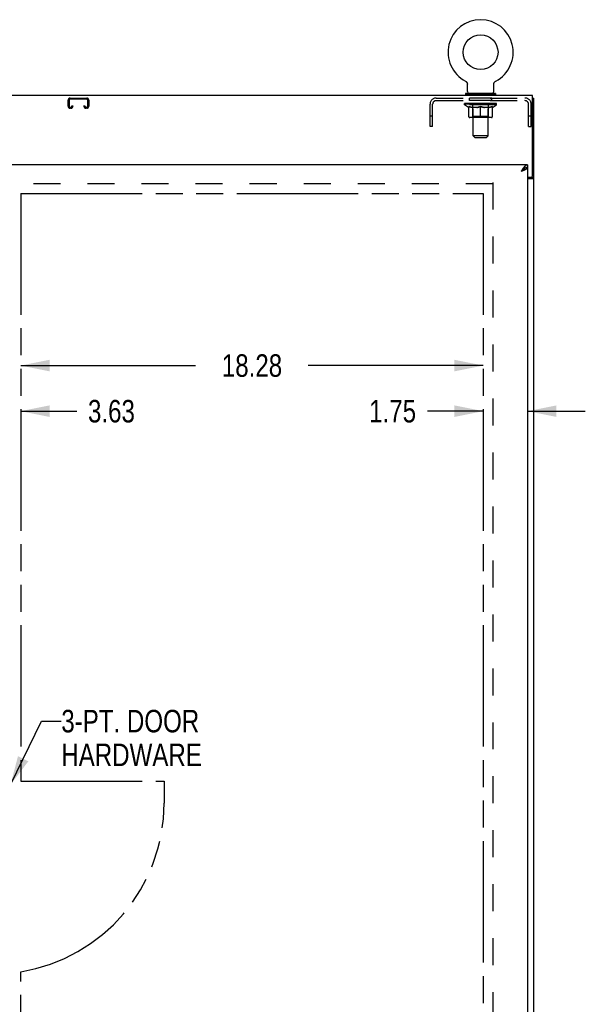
# Model space of a CAD drawing. Header units: inches. Extents: x 0 to 194, y 0 to 126.
# Tile 44 of 48: x 67 to 90, y 57 to 95. Entities that reach past the tile are written whole.
import ezdxf

# ---------------------------------------------------------------- set-up
doc = ezdxf.new("R2010")
doc.units = ezdxf.units.IN
doc.header["$LTSCALE"] = 10.674419
doc.header["$MEASUREMENT"] = 0
doc.linetypes.add('HIDDEN', pattern=[0.2, 0.1, -0.1])
doc.linetypes.add('PHANTOM', pattern=[0.8, 0.45, -0.05, 0.1, -0.05, 0.1, -0.05])
doc.layers.get('0').update_dxf_attribs({"linetype": 'CONTINUOUS'})
for name, color, linetype in [('02___PRT_ALL_AXES', 7, 'CONTINUOUS'), ('AVAILABLE_DOOR_SPACE', 7, 'CONTINUOUS'), ('DEFAULT_2', 8, 'HIDDEN'), ('DIMENSIONS', 7, 'CONTINUOUS')]:
    doc.layers.add(name, color=color, linetype=linetype)
doc.styles.get("Standard").update_dxf_attribs({"font": 'txt', "width": 0.8})
doc.dimstyles.new('DIMSTYLE_3', dxfattribs={"dimtxt": 0.890486, "dimasz": 1.141649, "dimexe": 0.09, "dimexo": 0.07, "dimgap": 0.039, "dimtad": 0, "dimtih": 1, "dimtoh": 1, "dimzin": 4, "dimdsep": 46, "dimtxsty": 'Standard', "dimblk": '_FILLED', "dimblk1": '_FILLED', "dimblk2": '_FILLED', "dimcen": 0.09, "dimadec": 0, "dimazin": 0, "dimtfac": 1, "dimtofl": 0, "dimtmove": 0, "dimatfit": 3, "dimldrblk": '_FILLED', "dimfxl": 1, "dimtolj": 1, "dimtzin": 4, "dimarcsym": 0})
doc.dimstyles.get("Standard").update_dxf_attribs({"dimtxt": 0.970402, "dimasz": 1.141649, "dimexe": 0.09, "dimexo": 0.07, "dimgap": 0.09, "dimtad": 0, "dimtih": 1, "dimtoh": 1, "dimzin": 4, "dimdsep": 46, "dimtxsty": 'Standard', "dimblk": '_FILLED', "dimblk1": '_FILLED', "dimblk2": '_FILLED', "dimcen": 0.09, "dimadec": 0, "dimazin": 0, "dimtp": 0.01, "dimtm": 0.01, "dimtfac": 1, "dimtofl": 0, "dimtmove": 0, "dimatfit": 3, "dimldrblk": '_FILLED', "dimfxl": 1, "dimtolj": 1, "dimtzin": 4, "dimarcsym": 0})

# ---------------------------------------------------------------- blocks, each defined once
blk = doc.blocks.new('_FILLED')
at = {"color": 0, "linetype": 'ByBlock'}
blk.add_solid([(0, 0), (-1, 0.2), (-1, -0.2)], dxfattribs=at)
blk = doc.blocks.new('*D13')
at = {"layer": 'DIMENSIONS', "color": 2, "linetype": 'Continuous'}
for p, q in [((67.48, 81.779), (74.394, 81.779)), ((85.761, 81.779), (78.847, 81.779))]:
    blk.add_line(p, q, dxfattribs=at)
at = {"layer": 'DIMENSIONS', "color": 2, "linetype": 'Continuous', "xscale": 1.1416490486, "yscale": 1.1416490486, "zscale": 1.1416490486, "rotation": 180}
blk.add_blockref('_FILLED', (67.48, 81.779), dxfattribs=at)
at = {"layer": 'DIMENSIONS', "color": 2, "linetype": 'Continuous', "xscale": 1.1416490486, "yscale": 1.1416490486, "zscale": 1.1416490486}
blk.add_blockref('_FILLED', (85.761, 81.779), dxfattribs=at)
at = {"layer": 'DIMENSIONS', "color": 2, "linetype": 'Continuous', "insert": (76.621, 82.225), "char_height": 0.8905, "width": 3.56195, "attachment_point": 2, "line_spacing_factor": 0.9}
blk.add_mtext('18.28', dxfattribs=at)
blk = doc.blocks.new('*D14')
at = {"layer": 'DIMENSIONS', "color": 2, "linetype": 'Continuous'}
for p, q in [((87.511, 81.003), (87.511, 78.344)), ((85.761, 79.975), (83.552, 79.975)), ((87.511, 79.975), (89.795, 79.975))]:
    blk.add_line(p, q, dxfattribs=at)
at = {"layer": 'DIMENSIONS', "color": 2, "linetype": 'Continuous', "xscale": 1.1416490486, "yscale": 1.1416490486, "zscale": 1.1416490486}
blk.add_blockref('_FILLED', (85.761, 79.975), dxfattribs=at)
at = {"layer": 'DIMENSIONS', "color": 2, "linetype": 'Continuous', "xscale": 1.1416490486, "yscale": 1.1416490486, "zscale": 1.1416490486, "rotation": 180}
blk.add_blockref('_FILLED', (87.511, 79.975), dxfattribs=at)
at = {"layer": 'DIMENSIONS', "color": 2, "linetype": 'Continuous', "insert": (83.107, 80.42), "char_height": 0.8905, "width": 2.84956, "attachment_point": 3, "line_spacing_factor": 0.9}
blk.add_mtext('1.75', dxfattribs=at)
blk = doc.blocks.new('*D15')
at = {"layer": 'DIMENSIONS', "color": 2, "linetype": 'Continuous'}
for p, q in [((63.855, 79.975), (61.572, 79.975)), ((67.48, 79.975), (69.694, 79.975))]:
    blk.add_line(p, q, dxfattribs=at)
at = {"layer": 'DIMENSIONS', "color": 2, "linetype": 'Continuous', "xscale": 1.1416490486, "yscale": 1.1416490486, "zscale": 1.1416490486}
blk.add_blockref('_FILLED', (63.855, 79.975), dxfattribs=at)
at = {"layer": 'DIMENSIONS', "color": 2, "linetype": 'Continuous', "xscale": 1.1416490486, "yscale": 1.1416490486, "zscale": 1.1416490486, "rotation": 180}
blk.add_blockref('_FILLED', (67.48, 79.975), dxfattribs=at)
at = {"layer": 'DIMENSIONS', "color": 2, "linetype": 'Continuous', "insert": (70.139, 80.42), "char_height": 0.8905, "width": 2.84956, "attachment_point": 1, "line_spacing_factor": 0.9}
blk.add_mtext('3.63', dxfattribs=at)

msp = doc.modelspace()

# ---------------------------------------------------------------- linework, layer by layer
at = {"color": 7, "linetype": 'Continuous'}
for p, q in [((85.058, 93.031), (85.058, 93.031)), ((85.058, 93.031), (85.062, 93.029)), ((85.059, 93.031), (85.061, 93.03)), ((85.062, 93.029), (85.067, 93.026)), ((85.067, 93.026), (85.071, 93.023)), ((85.071, 93.024), (85.075, 93.02)), ((85.075, 93.021), (85.079, 93.017)), ((85.079, 93.017), (85.083, 93.014)), ((85.083, 93.014), (85.087, 93.011)), ((85.087, 93.011), (85.091, 93.007)), ((85.091, 93.007), (85.095, 93.003)), ((85.095, 93.003), (85.098, 92.999)), ((85.098, 92.999), (85.102, 92.995)), ((85.102, 92.995), (85.105, 92.991)), ((85.105, 92.991), (85.108, 92.987)), ((85.108, 92.987), (85.111, 92.983)), ((85.111, 92.983), (85.114, 92.978)), ((85.114, 92.978), (85.116, 92.974)), ((85.116, 92.974), (85.119, 92.969)), ((85.119, 92.969), (85.121, 92.964)), ((85.121, 92.964), (85.123, 92.96)), ((85.123, 92.96), (85.125, 92.955)), ((85.125, 92.955), (85.127, 92.95)), ((85.127, 92.95), (85.128, 92.945)), ((85.128, 92.945), (85.13, 92.94)), ((85.13, 92.94), (85.131, 92.935)), ((85.131, 92.935), (85.132, 92.93)), ((85.132, 92.93), (85.133, 92.924)), ((85.134, 92.612), (85.134, 92.904)), ((86.18, 92.909), (86.181, 92.914)), ((86.18, 92.909), (86.181, 92.914)), ((86.18, 92.904), (86.18, 92.909)), ((86.18, 92.612), (86.18, 92.904)), ((86.181, 92.919), (86.182, 92.924)), ((86.181, 92.914), (86.181, 92.919)), ((86.182, 92.924), (86.183, 92.93)), ((86.183, 92.93), (86.184, 92.935)), ((86.184, 92.935), (86.185, 92.94)), ((86.185, 92.94), (86.186, 92.945)), ((86.186, 92.945), (86.188, 92.95)), ((86.188, 92.95), (86.189, 92.955)), ((86.189, 92.955), (86.191, 92.96)), ((86.191, 92.96), (86.193, 92.964)), ((86.193, 92.964), (86.196, 92.969)), ((86.196, 92.969), (86.198, 92.974)), ((86.198, 92.974), (86.201, 92.978)), ((86.201, 92.978), (86.204, 92.983)), ((86.204, 92.983), (86.207, 92.987)), ((86.206, 92.987), (86.21, 92.991)), ((86.21, 92.991), (86.213, 92.995)), ((86.213, 92.995), (86.216, 92.999)), ((86.216, 92.999), (86.22, 93.003)), ((86.22, 93.003), (86.223, 93.007)), ((86.223, 93.007), (86.227, 93.011)), ((86.227, 93.011), (86.231, 93.014)), ((86.231, 93.014), (86.235, 93.017)), ((86.235, 93.017), (86.239, 93.021)), ((86.239, 93.02), (86.244, 93.024)), ((86.244, 93.023), (86.248, 93.026)), ((86.248, 93.026), (86.252, 93.029)), ((86.248, 93.026), (86.249, 93.027)), ((86.252, 93.029), (86.257, 93.031)), ((86.254, 93.03), (86.256, 93.031)), ((85.062, 92.543), (85.062, 92.501)), ((86.252, 92.543), (85.062, 92.543)), ((86.252, 92.501), (85.062, 92.501)), ((85.107, 92.501), (85.107, 92.465)), ((86.207, 92.501), (86.207, 92.465)), ((86.252, 92.543), (86.252, 92.501)), ((87.709, 92.361), (87.761, 92.361)), ((87.511, 89.715), (87.511, 89.611)), ((87.657, 89.225), (87.657, 89.213)), ((87.657, 89.213), (87.761, 89.213))]:
    msp.add_line(p, q, dxfattribs=at)
at = {"color": 3, "linetype": 'Continuous'}
for p, q in [((87.709, 92.465), (39.813, 92.465)), ((87.709, 89.284), (87.709, 92.465)), ((87.761, 32.569), (87.761, 92.361)), ((87.511, 89.715), (63.855, 89.715)), ((87.511, 89.611), (87.511, 39.319)), ((87.265, 89.468), (87.294, 89.479)), ((87.511, 89.224), (87.649, 89.224)), ((87.715, 89.183), (87.727, 89.187)), ((87.511, 89.172), (87.691, 89.172))]:
    msp.add_line(p, q, dxfattribs=at)
at = {"color": 7, "linetype": 'Continuous'}
for points in [[(85.133, 92.924), (85.133, 92.919), (85.134, 92.914)], [(85.133, 92.919), (85.134, 92.914), (85.134, 92.909), (85.134, 92.904)], [(87.398, 89.575), (87.388, 89.569), (87.379, 89.563), (87.369, 89.556), (87.36, 89.549), (87.35, 89.542), (87.341, 89.535), (87.331, 89.527), (87.322, 89.519), (87.312, 89.511), (87.303, 89.502), (87.293, 89.494), (87.284, 89.485), (87.274, 89.477), (87.265, 89.468)], [(87.265, 89.468), (87.275, 89.475), (87.285, 89.481), (87.295, 89.488), (87.305, 89.494), (87.315, 89.501), (87.324, 89.507), (87.333, 89.514), (87.342, 89.52), (87.35, 89.527), (87.358, 89.533), (87.366, 89.54), (87.372, 89.546), (87.379, 89.553), (87.385, 89.559), (87.39, 89.565), (87.394, 89.572), (87.395, 89.574)], [(87.416, 89.586), (87.407, 89.58), (87.398, 89.575)], [(87.511, 89.611), (87.502, 89.611), (87.492, 89.61), (87.483, 89.608), (87.473, 89.607), (87.464, 89.604), (87.454, 89.602), (87.445, 89.598), (87.435, 89.594), (87.426, 89.59), (87.416, 89.586)], [(87.617, 89.172), (87.617, 89.174), (87.617, 89.176), (87.618, 89.178), (87.618, 89.18), (87.619, 89.181), (87.62, 89.183), (87.621, 89.185), (87.622, 89.186), (87.624, 89.188), (87.626, 89.189), (87.628, 89.191), (87.63, 89.192), (87.632, 89.193), (87.634, 89.194), (87.637, 89.195)], [(87.637, 89.195), (87.641, 89.198), (87.644, 89.199), (87.646, 89.2), (87.648, 89.202), (87.651, 89.203), (87.652, 89.204), (87.654, 89.206), (87.655, 89.207), (87.656, 89.209), (87.657, 89.21), (87.657, 89.212), (87.657, 89.213)]]:
    msp.add_lwpolyline(points, dxfattribs=at)
at = {"color": 3, "linetype": 'Continuous'}
for points in [[(87.369, 89.62), (87.36, 89.608), (87.35, 89.596), (87.341, 89.583), (87.331, 89.569), (87.322, 89.556), (87.312, 89.542), (87.303, 89.527), (87.293, 89.513), (87.284, 89.498), (87.274, 89.483), (87.265, 89.468)], [(87.511, 89.715), (87.502, 89.714), (87.492, 89.713), (87.483, 89.711), (87.473, 89.708), (87.464, 89.704), (87.454, 89.699), (87.445, 89.693), (87.435, 89.687), (87.426, 89.679), (87.416, 89.671), (87.407, 89.662), (87.398, 89.653), (87.388, 89.643), (87.379, 89.632), (87.369, 89.62)], [(87.405, 89.523), (87.417, 89.529), (87.428, 89.534), (87.439, 89.54), (87.449, 89.545), (87.459, 89.55), (87.468, 89.556), (87.476, 89.561), (87.483, 89.567), (87.49, 89.572), (87.495, 89.578), (87.5, 89.583), (87.504, 89.589), (87.507, 89.594), (87.509, 89.6), (87.511, 89.605), (87.511, 89.611)], [(87.294, 89.479), (87.309, 89.485), (87.324, 89.49), (87.338, 89.496), (87.352, 89.501), (87.366, 89.507), (87.379, 89.512), (87.392, 89.518), (87.405, 89.523)], [(87.691, 89.172), (87.693, 89.174), (87.696, 89.175), (87.698, 89.177), (87.701, 89.178), (87.704, 89.179), (87.708, 89.181), (87.711, 89.182), (87.715, 89.183)], [(87.727, 89.187), (87.73, 89.188), (87.734, 89.19), (87.737, 89.191), (87.74, 89.192), (87.743, 89.194), (87.746, 89.195), (87.749, 89.196), (87.751, 89.198), (87.754, 89.199), (87.755, 89.201), (87.757, 89.203), (87.758, 89.204), (87.759, 89.206), (87.76, 89.207), (87.761, 89.209), (87.761, 89.211), (87.761, 89.213)]]:
    msp.add_lwpolyline(points, dxfattribs=at)
at = {"color": 7, "linetype": 'Continuous'}
msp.add_circle((85.657, 94.171), 0.688, dxfattribs=at)
for centre, radius, start, end in [((85.657, 94.171), 1.288, 297.7005, 242.2995), ((85.203, 92.612), 0.069, 180, 270), ((86.111, 92.612), 0.069, 270, 360)]:
    msp.add_arc(centre, radius, start, end, dxfattribs=at)
at = {"color": 3, "linetype": 'Continuous'}
msp.add_arc((87.649, 89.284), 0.06, 270, 360, dxfattribs=at)
at = {"layer": '02___PRT_ALL_AXES', "color": 8, "linetype": 'HIDDEN'}
for p, q in [((85.22, 92.257), (85.22, 92.361)), ((86.095, 92.361), (85.22, 92.361)), ((86.095, 92.257), (86.095, 92.361)), ((86.095, 92.257), (85.22, 92.257))]:
    msp.add_line(p, q, dxfattribs=at)
at = {"layer": 'AVAILABLE_DOOR_SPACE', "color": 4, "linetype": 'PHANTOM'}
for p, q in [((67.48, 88.59), (67.48, 65.34)), ((67.48, 88.59), (85.761, 88.59)), ((85.761, 88.59), (85.761, 40.34)), ((67.48, 65.34), (73.147, 65.34)), ((73.147, 65.34), (73.147, 64.465)), ((67.48, 40.34), (67.48, 57.802))]:
    msp.add_line(p, q, dxfattribs=at)
msp.add_arc((66.397, 64.465), 6.75, 279.237, 360, dxfattribs=at)
at = {"layer": 'DEFAULT_2', "color": 8, "linetype": 'HIDDEN'}
for p, q in [((85.057, 93.032), (85.058, 93.031)), ((85.065, 93.027), (85.067, 93.026)), ((86.257, 93.031), (86.257, 93.032)), ((69.435, 92.361), (70.088, 92.361)), ((70.088, 92.321), (69.435, 92.321)), ((83.904, 92.361), (87.411, 92.361)), ((85.332, 92.543), (85.332, 92.465)), ((85.357, 90.862), (85.357, 92.508)), ((85.957, 90.862), (85.957, 92.508)), ((85.982, 92.543), (85.982, 92.465)), ((69.355, 92.035), (69.355, 92.281)), ((69.395, 92.281), (69.395, 92.035)), ((69.435, 91.995), (69.463, 91.995)), ((69.463, 91.955), (69.435, 91.955)), ((69.503, 92.035), (69.503, 92.048)), ((69.503, 92.048), (69.543, 92.048)), ((69.543, 92.048), (69.543, 92.035)), ((69.98, 92.035), (69.98, 92.048)), ((69.98, 92.048), (70.02, 92.048)), ((70.02, 92.048), (70.02, 92.035)), ((70.06, 91.995), (70.088, 91.995)), ((70.088, 91.955), (70.06, 91.955)), ((70.128, 92.035), (70.128, 92.281)), ((70.168, 92.281), (70.168, 92.035)), ((83.657, 91.236), (83.657, 92.114)), ((83.761, 91.236), (83.761, 92.114)), ((83.904, 92.257), (87.411, 92.257)), ((85.024, 92.096), (85.024, 92.143)), ((86.291, 92.096), (85.024, 92.096)), ((85.183, 91.985), (85.024, 92.096)), ((85.034, 92.136), (85.034, 92.143)), ((85.042, 92.133), (85.042, 92.136)), ((85.042, 92.133), (86.272, 92.133)), ((85.051, 92.133), (85.051, 92.136)), ((85.052, 92.133), (85.052, 92.136)), ((85.062, 92.136), (85.062, 92.143)), ((85.078, 92.133), (85.078, 92.136)), ((85.08, 92.133), (85.08, 92.136)), ((85.109, 92.136), (85.109, 92.143)), ((85.123, 92.133), (85.123, 92.136)), ((85.126, 92.133), (85.126, 92.136)), ((85.33, 92.136), (85.129, 92.136)), ((85.172, 92.136), (85.172, 92.143)), ((85.174, 92.133), (85.174, 92.136)), ((85.174, 92.133), (85.174, 92.136)), ((85.177, 92.133), (85.177, 92.136)), ((85.183, 91.985), (85.194, 91.985)), ((85.184, 92.133), (85.184, 92.136)), ((85.184, 92.133), (85.184, 92.136)), ((85.188, 92.133), (85.188, 92.136)), ((85.191, 92.133), (85.191, 92.137)), ((85.194, 91.622), (85.194, 92.028)), ((85.196, 92.133), (85.196, 92.136)), ((85.21, 92.133), (85.21, 92.136)), ((85.228, 92.133), (85.228, 92.139)), ((85.228, 92.133), (85.228, 92.136)), ((85.249, 92.133), (85.249, 92.136)), ((85.249, 92.133), (85.249, 92.136)), ((85.25, 92.136), (85.25, 92.143)), ((85.26, 92.133), (85.26, 92.136)), ((85.264, 92.133), (85.264, 92.136)), ((85.273, 92.133), (85.273, 92.136)), ((85.285, 92.133), (85.285, 92.14)), ((85.3, 92.133), (85.3, 92.136)), ((85.303, 92.133), (85.303, 92.136)), ((85.33, 92.133), (85.33, 92.136)), ((85.397, 92.136), (85.335, 92.136)), ((85.516, 91.985), (85.336, 91.985)), ((85.341, 92.136), (85.341, 92.143)), ((85.345, 91.624), (85.345, 92.093)), ((85.347, 92.133), (85.347, 92.136)), ((85.352, 92.133), (85.352, 92.136)), ((85.358, 92.133), (85.358, 92.141)), ((85.362, 92.133), (85.362, 92.136)), ((85.373, 92.133), (85.373, 92.136)), ((85.397, 92.133), (85.397, 92.136)), ((85.472, 92.136), (85.413, 92.136)), ((85.433, 92.133), (85.433, 92.136)), ((85.441, 92.136), (85.441, 92.143)), ((85.444, 92.133), (85.444, 92.136)), ((85.447, 92.133), (85.447, 92.142)), ((85.449, 92.133), (85.449, 92.136)), ((85.457, 92.133), (85.457, 92.136)), ((85.472, 92.133), (85.472, 92.136)), ((85.553, 92.136), (85.498, 92.136)), ((85.511, 92.133), (85.511, 92.136)), ((85.543, 92.136), (85.657, 92.143)), ((85.547, 92.136), (85.547, 92.143)), ((85.548, 92.143), (85.547, 92.143)), ((85.548, 92.136), (85.548, 92.143)), ((85.548, 92.133), (85.548, 92.136)), ((85.552, 92.133), (85.552, 92.136)), ((85.553, 92.133), (85.553, 92.136)), ((85.553, 92.133), (85.553, 92.136)), ((85.636, 92.136), (85.588, 92.136)), ((85.594, 92.133), (85.594, 92.136)), ((85.636, 92.133), (85.636, 92.136)), ((85.655, 92.136), (85.655, 92.136)), ((85.655, 92.133), (85.655, 92.136)), ((85.655, 92.133), (85.655, 92.136)), ((85.657, 92.136), (85.657, 92.143)), ((85.657, 91.584), (85.657, 92.028)), ((85.66, 92.133), (85.66, 92.136)), ((85.66, 92.133), (85.66, 92.136)), ((85.66, 92.136), (85.66, 92.136)), ((85.662, 92.136), (85.726, 92.136)), ((85.678, 92.133), (85.678, 92.136)), ((85.694, 92.136), (85.694, 92.141)), ((85.694, 92.141), (85.772, 92.136)), ((85.715, 92.136), (85.715, 92.139)), ((85.721, 92.133), (85.721, 92.136)), ((85.761, 92.133), (85.761, 92.136)), ((85.762, 92.133), (85.762, 92.136)), ((85.762, 92.136), (85.816, 92.136)), ((85.763, 92.133), (85.763, 92.136)), ((85.767, 92.136), (85.767, 92.143)), ((85.767, 92.136), (85.767, 92.143)), ((85.767, 92.143), (85.767, 92.143)), ((85.767, 92.133), (85.767, 92.136)), ((85.978, 91.985), (85.799, 91.985)), ((85.803, 92.133), (85.803, 92.136)), ((85.842, 92.133), (85.842, 92.136)), ((85.842, 92.136), (85.901, 92.136)), ((85.858, 92.133), (85.858, 92.136)), ((85.865, 92.133), (85.865, 92.136)), ((85.868, 92.133), (85.868, 92.142)), ((85.87, 92.133), (85.87, 92.136)), ((85.874, 92.136), (85.874, 92.143)), ((85.881, 92.133), (85.881, 92.136)), ((85.917, 92.133), (85.917, 92.136)), ((85.917, 92.136), (85.979, 92.136)), ((85.941, 92.133), (85.941, 92.136)), ((85.952, 92.133), (85.952, 92.136)), ((85.956, 92.133), (85.956, 92.141)), ((85.962, 92.133), (85.962, 92.136)), ((85.967, 92.133), (85.967, 92.136)), ((85.97, 91.624), (85.97, 92.093)), ((85.974, 92.136), (85.974, 92.143)), ((85.984, 92.133), (85.984, 92.136)), ((85.984, 92.136), (86.186, 92.136)), ((86.011, 92.133), (86.011, 92.136)), ((86.014, 92.133), (86.014, 92.136)), ((86.03, 92.133), (86.03, 92.14)), ((86.041, 92.133), (86.041, 92.136)), ((86.051, 92.133), (86.051, 92.136)), ((86.055, 92.133), (86.055, 92.136)), ((86.064, 92.136), (86.064, 92.143)), ((86.066, 92.133), (86.066, 92.136)), ((86.066, 92.133), (86.066, 92.136)), ((86.086, 92.133), (86.086, 92.139)), ((86.087, 92.133), (86.087, 92.136)), ((86.105, 92.133), (86.105, 92.136)), ((86.119, 92.133), (86.119, 92.136)), ((86.121, 91.622), (86.121, 92.028)), ((86.121, 91.985), (86.131, 91.985)), ((86.123, 92.133), (86.123, 92.137)), ((86.127, 92.133), (86.127, 92.136)), ((86.13, 92.133), (86.13, 92.136)), ((86.13, 92.133), (86.13, 92.136)), ((86.131, 91.985), (86.291, 92.096)), ((86.137, 92.133), (86.137, 92.136)), ((86.14, 92.133), (86.14, 92.136)), ((86.141, 92.133), (86.141, 92.136)), ((86.142, 92.136), (86.142, 92.143)), ((86.189, 92.133), (86.189, 92.136)), ((86.191, 92.133), (86.191, 92.136)), ((86.206, 92.136), (86.206, 92.143)), ((86.234, 92.133), (86.234, 92.136)), ((86.236, 92.133), (86.236, 92.136)), ((86.252, 92.136), (86.252, 92.143)), ((86.262, 92.133), (86.262, 92.136)), ((86.263, 92.133), (86.263, 92.136)), ((86.272, 92.133), (86.272, 92.136)), ((86.281, 92.136), (86.281, 92.143)), ((86.291, 92.096), (86.291, 92.143)), ((87.553, 91.236), (87.553, 92.114)), ((87.657, 91.236), (87.657, 92.114)), ((83.761, 91.641), (83.657, 91.641)), ((86.084, 91.584), (85.231, 91.584)), ((85.345, 91.624), (85.305, 91.584)), ((85.97, 91.624), (85.345, 91.624)), ((85.97, 91.624), (86.01, 91.584)), ((87.657, 91.641), (87.553, 91.641)), ((83.761, 91.236), (83.657, 91.236)), ((87.553, 91.236), (87.657, 91.236)), ((85.957, 90.862), (85.357, 90.862)), ((85.426, 90.793), (85.357, 90.862)), ((85.426, 90.793), (85.888, 90.793)), ((85.888, 90.793), (85.957, 90.862)), ((86.136, 88.965), (41.386, 88.965)), ((86.136, 89.017), (86.136, 39.913))]:
    msp.add_line(p, q, dxfattribs=at)
for points in [[(85.194, 92.028), (85.22, 92.018), (85.245, 92.009), (85.27, 92.001), (85.295, 91.995), (85.319, 91.989), (85.344, 91.985)], [(85.336, 91.985), (85.313, 91.989), (85.289, 91.995), (85.266, 92.001), (85.242, 92.009), (85.218, 92.018), (85.194, 92.027)], [(85.506, 91.985), (85.531, 91.989), (85.556, 91.995), (85.581, 92.002), (85.606, 92.009), (85.632, 92.018), (85.657, 92.028)], [(85.657, 92.027), (85.633, 92.017), (85.609, 92.009), (85.586, 92.001), (85.562, 91.995), (85.539, 91.989), (85.516, 91.985)], [(85.657, 92.028), (85.683, 92.018), (85.709, 92.009), (85.734, 92.001), (85.759, 91.995), (85.784, 91.989), (85.808, 91.985)], [(85.799, 91.985), (85.775, 91.989), (85.752, 91.995), (85.729, 92.001), (85.705, 92.009), (85.681, 92.017), (85.657, 92.027)], [(85.971, 91.985), (85.996, 91.989), (86.02, 91.995), (86.045, 92.001), (86.07, 92.009), (86.095, 92.018), (86.121, 92.028)], [(86.121, 92.027), (86.096, 92.017), (86.072, 92.009), (86.048, 92.001), (86.025, 91.995), (86.002, 91.989), (85.978, 91.985)]]:
    msp.add_lwpolyline(points, dxfattribs=at)
for centre, radius, start, end in [((69.435, 92.281), 0.08, 90, 180), ((69.435, 92.281), 0.04, 90, 180), ((70.088, 92.281), 0.08, 0, 90), ((70.088, 92.281), 0.04, 0, 90), ((83.904, 92.114), 0.246, 90, 180), ((85.323, 92.508), 0.0345, 0, 90), ((85.992, 92.508), 0.0345, 90, 180), ((87.411, 92.114), 0.246, 0, 90), ((69.435, 92.035), 0.08, 180, 270), ((69.435, 92.035), 0.04, 180, 270), ((69.463, 92.035), 0.08, 270, 360), ((69.463, 92.035), 0.04, 270, 360), ((70.06, 92.035), 0.08, 180, 270), ((70.06, 92.035), 0.04, 180, 270), ((70.088, 92.035), 0.08, 270, 360), ((70.088, 92.035), 0.04, 270, 360), ((83.904, 92.114), 0.142, 90, 180), ((85.305, 92.093), 0.0398, 0, 90), ((86.01, 92.093), 0.0398, 90, 180), ((87.411, 92.114), 0.142, 0, 90), ((85.231, 91.622), 0.0371, 180, 270), ((86.084, 91.622), 0.0371, 270, 360)]:
    msp.add_arc(centre, radius, start, end, dxfattribs=at)
for centre, major_axis, ratio, start_param, end_param in [((85.657, 92.143), (0.633, 0.007), 0.05963, 2.96643, 3.140963), ((85.004, 92.131), (0.198, 0), 0.060556, 0.430652, 1.470503), ((85.657, 92.143), (0.633, 0), 0.060556, 3.141593, 3.316126), ((85.004, 92.124), (0.198, 0.002), 0.05963, 1.376596, 1.469874), ((85.657, 92.143), (0.633, 0.013), 0.05688, 2.791345, 2.965878), ((84.98, 92.131), (0.198, 0.002), 0.05963, 0.25549, 1.295341), ((85.048, 92.131), (0.198, -0.002), 0.05963, 0.605815, 1.645666), ((85.657, 92.143), (0.633, -0.007), 0.05963, -2.96643, -2.791898), ((85.048, 92.124), (0.198, 0), 0.060556, 1.551758, 1.645036), ((84.98, 92.124), (0.198, 0.004), 0.05688, 1.20151, 1.294789), ((85.05, 92.126), (0.164, 0.002), 0.05963, 1.065228, 1.614276), ((85.03, 92.126), (0.164, 0.003), 0.05688, 0.890143, 1.43919), ((85.088, 92.126), (0.164, 0), 0.060556, 1.240391, 1.789438), ((85.657, 92.143), (0.633, 0.019), 0.052395, 2.616403, 2.790936), ((84.976, 92.131), (0.198, 0.004), 0.05688, 0.080405, 1.120256), ((85.111, 92.131), (0.198, -0.004), 0.05688, 0.7809, 1.820751), ((85.657, 92.143), (0.633, -0.013), 0.05688, -2.791345, -2.616812), ((85.111, 92.124), (0.198, -0.002), 0.05963, 1.72692, 1.820198), ((84.976, 92.124), (0.198, 0.006), 0.052395, 1.026568, 1.119847), ((85.029, 92.126), (0.164, 0.005), 0.052395, 0.715201, 1.264248), ((85.143, 92.126), (0.164, -0.002), 0.05963, 1.415553, 1.9646), ((85.657, 92.143), (0.633, 0.025), 0.046319, 2.441654, 2.616187), ((85.19, 92.131), (0.198, -0.006), 0.052395, 0.955842, 1.995693), ((84.993, 92.131), (0.198, 0.006), 0.052395, -0.094537, 0.945314), ((85.657, 92.143), (0.633, -0.019), 0.052395, -2.616403, -2.44187), ((85.19, 92.124), (0.198, -0.004), 0.05688, 1.902006, 1.995284), ((84.993, 92.124), (0.198, 0.008), 0.046319, 0.851819, 0.945098), ((85.048, 92.126), (0.164, 0.006), 0.046319, 0.540452, 1.089499), ((85.214, 92.126), (0.164, -0.003), 0.05688, 1.590638, 2.139686), ((85.657, 92.143), (0.633, 0.029), 0.038841, 2.267123, 2.441656), ((85.284, 92.131), (0.198, -0.008), 0.046319, 1.130591, 2.170442), ((85.03, 92.131), (0.198, 0.008), 0.046319, -0.269286, 0.770565), ((85.657, 92.143), (0.633, -0.025), 0.046319, -2.441654, -2.267121), ((85.284, 92.124), (0.198, -0.006), 0.052395, 2.076947, 2.170226), ((85.03, 92.124), (0.198, 0.009), 0.038841, 0.677289, 0.770567), ((85.084, 92.126), (0.164, 0.008), 0.038841, 0.365921, 0.914969), ((85.299, 92.126), (0.164, -0.005), 0.052395, 1.76558, 2.314627), ((85.657, 92.143), (0.633, 0.033), 0.030195, 2.09281, 2.267343), ((85.388, 92.131), (0.198, -0.009), 0.038841, 1.305122, 2.344973), ((85.086, 92.131), (0.198, 0.009), 0.038841, -0.443817, 0.596034), ((85.657, 92.143), (0.633, -0.029), 0.038841, -2.267123, -2.092591), ((85.388, 92.124), (0.198, -0.008), 0.046319, 2.251696, 2.344975), ((85.086, 92.124), (0.198, 0.01), 0.030195, 0.502975, 0.596254), ((85.139, 92.126), (0.164, 0.009), 0.030195, 0.191608, 0.740655), ((85.394, 92.126), (0.164, -0.006), 0.046319, 1.940329, 2.489376), ((85.16, 92.131), (0.198, 0.01), 0.030195, -0.61813, 0.421721), ((85.657, 92.143), (0.633, 0.036), 0.020645, 1.918687, 2.09322), ((85.501, 92.131), (0.198, -0.01), 0.030195, 1.479435, 2.519286), ((85.657, 92.143), (0.633, -0.033), 0.030195, -2.09281, -1.918277), ((85.501, 92.124), (0.198, -0.009), 0.038841, 2.426227, 2.519505), ((85.16, 92.124), (0.198, 0.011), 0.020645, 0.328852, 0.422131), ((85.209, 92.126), (0.164, 0.009), 0.020645, 0.017485, 0.566532), ((85.498, 92.126), (0.164, -0.008), 0.038841, 2.11486, 2.663907), ((85.249, 92.131), (0.198, 0.011), 0.020645, -0.792253, 0.247598), ((85.657, 92.143), (0.633, 0.038), 0.010478, 1.744704, 1.919237), ((85.619, 92.131), (0.198, -0.011), 0.020645, 1.653558, 2.693409), ((85.657, 92.143), (0.633, -0.036), 0.020645, -1.918687, -1.744154), ((85.619, 92.124), (0.198, -0.01), 0.030195, 2.60054, 2.693819), ((85.249, 92.124), (0.198, 0.012), 0.010478, 0.154869, 0.248148), ((85.293, 92.126), (0.164, 0.01), 0.010478, 6.126688, 6.675735), ((85.606, 92.126), (0.164, -0.009), 0.030195, 2.289173, 2.83822), ((85.35, 92.131), (0.198, 0.012), 0.010478, -0.966236, -0.000846), ((85.738, 92.131), (0.198, -0.012), 0.010478, 1.827541, 2.867392), ((85.657, 92.143), (0.633, -0.038), 0.010478, -1.744704, -1.563007), ((85.738, 92.124), (0.198, -0.011), 0.020645, 2.774664, 2.867942), ((85.716, 92.126), (0.164, -0.009), 0.020645, 2.463296, 3.012344), ((85.577, 92.131), (0.198, 0.012), 0.010478, 0.274201, 1.314052), ((85.49, 92.126), (0.164, 0.01), 0.010478, -0.000483, 0.504314), ((85.46, 92.124), (0.198, 0.012), 0.010478, 0.099668, 0.192946), ((85.657, 92.143), (0.633, 0.038), 0.010478, -1.571421, -1.396888), ((85.824, 92.126), (0.164, -0.01), 0.010478, 2.637279, 3.14189), ((85.854, 92.124), (0.198, -0.012), 0.010478, 2.74231, 2.948646), ((85.695, 92.131), (0.198, 0.011), 0.020645, 0.448184, 1.488034), ((85.599, 92.126), (0.164, 0.009), 0.020645, 0.129249, 0.678296), ((85.577, 92.124), (0.198, 0.011), 0.020645, 0.273651, 0.366929), ((85.657, 92.143), (0.633, 0.036), 0.020645, -1.397439, -1.222906), ((85.965, 92.131), (0.198, -0.012), 0.010478, -3.140747, -2.175357), ((85.657, 92.143), (0.633, -0.038), 0.010478, 1.222355, 1.396888), ((85.813, 92.131), (0.198, 0.01), 0.030195, 0.622307, 1.662158), ((85.708, 92.126), (0.164, 0.009), 0.030195, 0.303372, 0.852419), ((86.022, 92.126), (0.164, -0.01), 0.010478, 2.749043, 3.29809), ((86.066, 92.131), (0.198, -0.011), 0.020645, 2.893995, 3.933846), ((85.695, 92.124), (0.198, 0.01), 0.030195, 0.447774, 0.541052), ((86.066, 92.124), (0.198, -0.012), 0.010478, 2.893445, 2.986723), ((85.657, 92.143), (0.633, 0.033), 0.030195, -1.223315, -1.048783), ((85.657, 92.143), (0.633, -0.036), 0.020645, 1.048373, 1.222906), ((85.926, 92.131), (0.198, 0.009), 0.038841, 0.79662, 1.836471), ((85.817, 92.126), (0.164, 0.008), 0.038841, 0.477686, 1.026733), ((86.106, 92.126), (0.164, -0.009), 0.020645, 2.57506, 3.124108), ((86.155, 92.131), (0.198, -0.01), 0.030195, 2.719872, 3.759723), ((86.031, 92.131), (0.198, 0.008), 0.046319, 0.971151, 2.011002), ((85.813, 92.124), (0.198, 0.009), 0.038841, 0.622087, 0.715366), ((86.155, 92.124), (0.198, -0.011), 0.020645, 2.719462, 2.812741), ((85.657, 92.143), (0.633, 0.029), 0.038841, -1.049002, -0.874469), ((85.657, 92.143), (0.633, -0.033), 0.030195, 0.87425, 1.048783), ((85.92, 92.126), (0.164, 0.006), 0.046319, 0.652216, 1.201263), ((86.124, 92.131), (0.198, 0.006), 0.052395, 1.1459, 2.185751), ((86.176, 92.126), (0.164, -0.009), 0.030195, 2.400937, 2.949985), ((86.228, 92.131), (0.198, -0.009), 0.038841, 2.545558, 3.585409), ((86.016, 92.126), (0.164, 0.005), 0.052395, 0.826965, 1.376012), ((85.926, 92.124), (0.198, 0.008), 0.046319, 0.796618, 0.889896), ((86.228, 92.124), (0.198, -0.01), 0.030195, 2.545339, 2.638617), ((86.204, 92.131), (0.198, 0.004), 0.05688, 1.320842, 2.360692), ((85.657, 92.143), (0.633, 0.025), 0.046319, -0.874471, -0.699939), ((85.657, 92.143), (0.633, -0.029), 0.038841, 0.699936, 0.874469), ((86.284, 92.131), (0.198, -0.008), 0.046319, 2.371028, 3.410879), ((86.23, 92.126), (0.164, -0.008), 0.038841, 2.226624, 2.775671), ((86.266, 92.131), (0.198, 0.002), 0.05963, 1.495927, 2.535778), ((86.1, 92.126), (0.164, 0.003), 0.05688, 1.001907, 1.550954), ((86.321, 92.131), (0.198, -0.006), 0.052395, 2.196279, 3.23613), ((86.267, 92.126), (0.164, -0.006), 0.046319, 2.052093, 2.601141), ((86.031, 92.124), (0.198, 0.006), 0.052395, 0.971367, 1.064645), ((86.31, 92.131), (0.198, 0), 0.060556, 1.671089, 2.71094), ((86.284, 92.124), (0.198, -0.009), 0.038841, 2.371026, 2.464304), ((86.338, 92.131), (0.198, -0.004), 0.05688, 2.021337, 3.061188), ((85.657, 92.143), (0.633, 0.019), 0.052395, -0.699723, -0.52519), ((85.657, 92.143), (0.633, -0.025), 0.046319, 0.525406, 0.699939), ((86.335, 92.131), (0.198, -0.002), 0.05963, 1.846251, 2.886102), ((86.171, 92.126), (0.164, 0.002), 0.05963, 1.176993, 1.72604), ((86.285, 92.126), (0.164, -0.005), 0.052395, 1.877344, 2.426392), ((86.227, 92.126), (0.164, 0), 0.060556, 1.352155, 1.901202), ((86.285, 92.126), (0.164, -0.003), 0.05688, 1.702402, 2.25145), ((86.265, 92.126), (0.164, -0.002), 0.05963, 1.527317, 2.076364), ((86.124, 92.124), (0.198, 0.004), 0.05688, 1.146309, 1.239587), ((86.321, 92.124), (0.198, -0.008), 0.046319, 2.196495, 2.289773), ((85.657, 92.143), (0.633, 0.013), 0.05688, -0.524781, -0.350248), ((85.657, 92.143), (0.633, -0.019), 0.052395, 0.350657, 0.52519), ((86.204, 92.124), (0.198, 0.002), 0.05963, 1.321394, 1.414673), ((86.338, 92.124), (0.198, -0.006), 0.052395, 2.021746, 2.115024), ((85.657, 92.143), (0.633, 0.007), 0.05963, -0.349695, -0.175162), ((85.657, 92.143), (0.633, -0.013), 0.05688, 0.175715, 0.350248), ((86.266, 92.124), (0.198, 0), 0.060556, 1.496556, 1.589835), ((86.335, 92.124), (0.198, -0.004), 0.05688, 1.846804, 1.940083), ((86.31, 92.124), (0.198, -0.002), 0.05963, 1.671719, 1.764997), ((85.657, 92.143), (0.633, 0), 0.060556, -0.174533, 0), ((85.657, 92.143), (0.633, -0.007), 0.05963, 0.000629, 0.175162)]:
    msp.add_ellipse(centre, major_axis=major_axis, ratio=ratio, start_param=start_param, end_param=end_param, dxfattribs=at)

# ---------------------------------------------------------------- texts
at = {"layer": 'DIMENSIONS', "color": 2, "linetype": 'Continuous', "insert": (69.084, 68.162), "char_height": 0.8905, "width": 7.12389, "attachment_point": 1, "line_spacing_factor": 0.9}
msp.add_mtext('3-PT. DOOR\\PHARDWARE', dxfattribs=at)

# ---------------------------------------------------------------- dimensions: what is measured, and where the dimension line sits
at = {"layer": 'DIMENSIONS', "color": 2, "linetype": 'Continuous'}
for base, p1, p2, picture, middle in [((63.855028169, 79.975233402), (67.480028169, 88.589782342), (63.855028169, 88.323803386), '*D15', (71.563574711, 79.975233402)), ((67.48, 81.779), (85.761, 88.59), (67.48, 88.59), '*D13', (76.621, 81.779))]:
    dim = msp.add_linear_dim(base=base, p1=p1, p2=p2, angle=180, dimstyle='DIMSTYLE_3', dxfattribs=at)
    dim.commit()
    dim.dimension.update_dxf_attribs({"geometry": picture, "text_midpoint": middle, "dimtype": 160})
dim = msp.add_linear_dim(base=(87.511, 79.975), p1=(85.761, 88.59), p2=(87.511, 78.274), dimstyle='DIMSTYLE_3', dxfattribs=at)
dim.commit()
dim.dimension.update_dxf_attribs({"geometry": '*D14', "text_midpoint": (81.682, 79.975), "dimtype": 160})

# ---------------------------------------------------------------- leaders
at = {"layer": 'DIMENSIONS', "color": 2, "linetype": 'Continuous', "annotation_type": 0, "has_hookline": 1, "hookline_direction": 1, "text_width": 0.512}
msp.add_leader([(67.078, 65.202), (68.301, 67.717), (69.084, 67.717)], dimstyle='Standard', override={"dimtad": 0}, dxfattribs=at)

doc.saveas('drawing.dxf')
